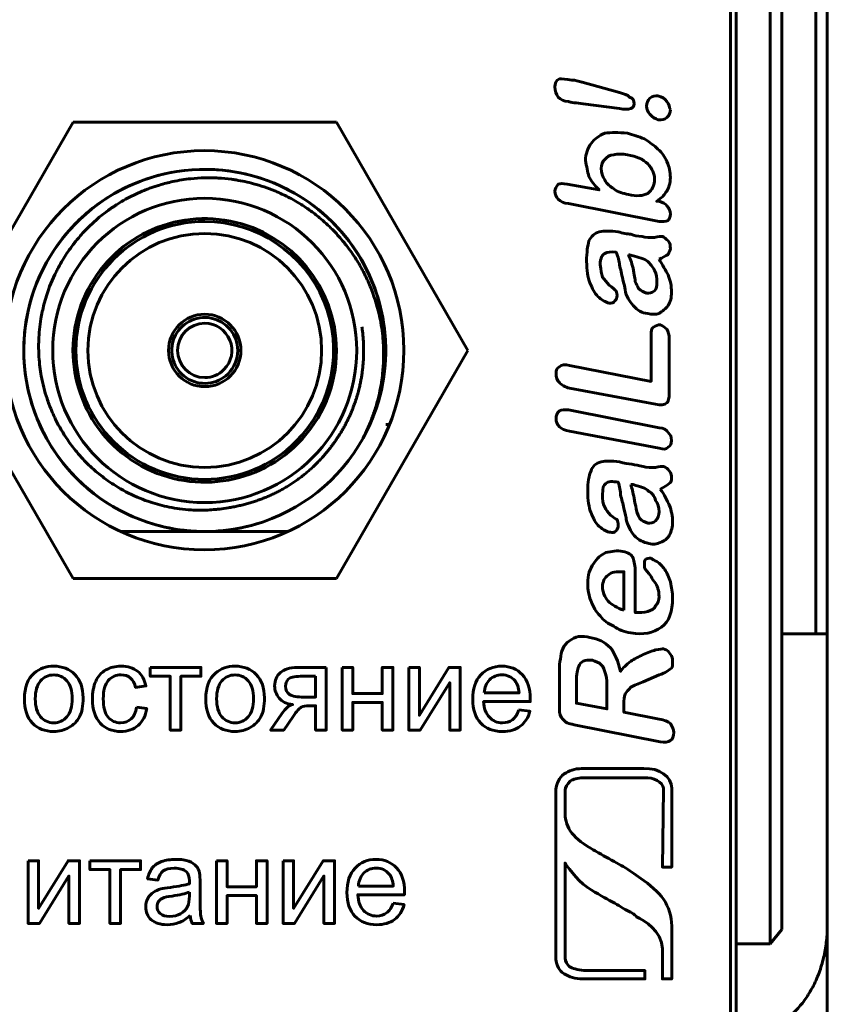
# Model space of a CAD drawing. Header units: millimetres. Extents: x -14 to 16, y -52 to 56.
# Tile 3 of 8: x 1 to 16, y -31 to -13. Entities that reach past the tile are written whole.
import ezdxf

# ---------------------------------------------------------------- set-up
doc = ezdxf.new("R2010")
doc.units = ezdxf.units.MM
doc.linetypes.add('K5LT32780', pattern=[0])

# ---------------------------------------------------------------- blocks, each defined once
blk = doc.blocks.new('U1')
at = {"color": 150, "linetype": 'K5LT32780', "lineweight": 60, "true_color": 0x0080ff}
for p, q in [((2.277, -15.26), (-0.032, -19.26)), ((6.896, -15.26), (2.277, -15.26)), ((9.205, -19.26), (6.896, -15.26)), ((-0.032, -19.26), (2.277, -23.26)), ((6.896, -23.26), (9.205, -19.26)), ((2.277, -23.26), (6.896, -23.26))]:
    blk.add_line(p, q, dxfattribs=at)

msp = doc.modelspace()

# ---------------------------------------------------------------- linework, layer by layer
at = {"color": 150, "linetype": 'K5LT32780', "lineweight": 60, "true_color": 0x0080ff}
for p, q in [((15.31, 28.334), (15.31, -24.227)), ((15.51, 28.334), (15.51, -24.227)), ((14.71, -29.411), (14.71, -9.139)), ((14.51, -29.667), (14.51, -9.447)), ((13.81, -34.747), (13.81, -12.347)), ((13.91, -12.347), (13.91, -29.667)), ((7.762, -20.56), (7.829, -20.56)), ((3.113, -22.435), (4.579, -22.435)), ((4.593, -22.435), (6.047, -22.435)), ((14.71, -24.227), (15.31, -24.227)), ((15.51, -24.227), (15.31, -24.227)), ((15.51, -29.347), (15.51, -24.227)), ((15.51, -35.702), (15.51, -29.347)), ((14.51, -29.667), (14.71, -29.411)), ((13.91, -29.667), (13.91, -31.267)), ((13.91, -29.667), (14.51, -29.667))]:
    msp.add_line(p, q, dxfattribs=at)
for centre, radius in [((4.58, -19.257), 3.5), ((4.58, -19.257), 3.5), ((4.587, -19.26), 2.667), ((4.587, -19.26), 0.635)]:
    msp.add_circle(centre, radius, dxfattribs=at)
for radius, start, end in [(3.175, 331.0539, 286.0891), (3.175, 100.364, 248.5714), (3.175, 331.0537, 90.0393), (3.175, 114.2734, 137.1429), (3.175, 123.7588, 142.0356), (3.175, 359.8705, 54.6605), (2.311, 0, 315), (2.261, 90, 270), (2.261, 315, 90), (2.051, 90, 270), (2.051, 270, 90), (0.578, 0, 315), (0.476, 90, 270), (0.476, 315, 90), (0.578, 315, 0), (2.311, 315, 0), (0.476, 270, 315), (2.261, 270, 315), (3.175, 286.0891, 331.0538), (3.175, 248.5714, 260.1086), (3.175, 261.9554, 288.2833), (3.175, 261.9553, 268.0639), (3.175, 261.9555, 267.639), (3.175, 273.8759, 275.9823)]:
    msp.add_arc((4.587, -19.26), radius, start, end, dxfattribs=at)
for points, knots in [([(11.862, -15.016), (11.862, -15.016), (11.227, -14.937), (11.227, -14.937), (11.108, -14.917), (11.008, -14.917), (10.969, -14.897), (10.889, -14.897), (10.829, -14.857), (10.79, -14.818), (10.751, -14.758), (10.73, -14.718), (10.73, -14.639), (10.73, -14.58), (10.751, -14.52), (10.81, -14.5), (10.849, -14.5), (10.929, -14.5), (11.028, -14.52), (11.088, -14.52), (11.147, -14.539), (11.207, -14.559), (11.207, -14.559), (11.862, -14.738), (11.862, -14.738), (11.942, -14.758), (12.002, -14.777), (12.041, -14.818), (12.101, -14.837), (12.121, -14.878), (12.121, -14.937), (12.121, -14.976), (12.101, -15.016), (12.062, -15.016), (12.021, -15.036), (11.942, -15.036), (11.862, -15.016)], [0, 0, 0, 0, 0.083333, 0.083333, 0.083333, 0.166667, 0.166667, 0.166667, 0.25, 0.25, 0.25, 0.333333, 0.333333, 0.333333, 0.416667, 0.416667, 0.416667, 0.5, 0.5, 0.5, 0.583333, 0.583333, 0.583333, 0.666667, 0.666667, 0.666667, 0.75, 0.75, 0.75, 0.833333, 0.833333, 0.833333, 0.916667, 0.916667, 0.916667, 1, 1, 1, 1]), ([(12.756, -15.036), (12.756, -15.096), (12.736, -15.135), (12.697, -15.175), (12.657, -15.215), (12.617, -15.215), (12.538, -15.215), (12.498, -15.195), (12.438, -15.175), (12.399, -15.116), (12.359, -15.075), (12.339, -15.036), (12.339, -14.917), (12.359, -14.878), (12.399, -14.837), (12.438, -14.798), (12.498, -14.798), (12.538, -14.798), (12.617, -14.818), (12.657, -14.837), (12.697, -14.897), (12.736, -14.937), (12.736, -14.997), (12.756, -15.036)], [0, 0, 0, 0, 0.125, 0.125, 0.125, 0.25, 0.25, 0.25, 0.375, 0.375, 0.375, 0.5, 0.5, 0.625, 0.625, 0.625, 0.75, 0.75, 0.75, 0.875, 0.875, 0.875, 1, 1, 1, 1]), ([(10.948, -16.347), (10.948, -16.347), (11.505, -16.447), (11.505, -16.447), (11.425, -16.367), (11.366, -16.287), (11.326, -16.209), (11.306, -16.129), (11.287, -16.029), (11.267, -15.93), (11.267, -15.811), (11.306, -15.712), (11.366, -15.632), (11.425, -15.552), (11.505, -15.493), (11.604, -15.453), (11.723, -15.433), (11.842, -15.433), (12.002, -15.453), (12.101, -15.473), (12.2, -15.513), (12.3, -15.552), (12.399, -15.612), (12.479, -15.671), (12.538, -15.731), (12.617, -15.79), (12.657, -15.87), (12.697, -15.95), (12.736, -16.049), (12.756, -16.129), (12.756, -16.228), (12.756, -16.268), (12.756, -16.328), (12.736, -16.367), (12.717, -16.427), (12.697, -16.466), (12.676, -16.486), (12.657, -16.526), (12.637, -16.546), (12.617, -16.566), (12.598, -16.585), (12.557, -16.606), (12.518, -16.645), (12.518, -16.645), (12.557, -16.645), (12.557, -16.645), (12.617, -16.665), (12.676, -16.685), (12.697, -16.725), (12.736, -16.764), (12.756, -16.824), (12.756, -16.864), (12.756, -16.924), (12.736, -16.963), (12.717, -16.983), (12.676, -17.002), (12.617, -17.002), (12.557, -17.002), (12.557, -17.002), (10.969, -16.685), (10.969, -16.685), (10.889, -16.685), (10.829, -16.645), (10.79, -16.606), (10.751, -16.566), (10.73, -16.526), (10.73, -16.466), (10.73, -16.427), (10.751, -16.387), (10.79, -16.347), (10.829, -16.328), (10.87, -16.328), (10.948, -16.347)], [0, 0, 0, 0, 0.041667, 0.041667, 0.041667, 0.083333, 0.083333, 0.083333, 0.125, 0.125, 0.125, 0.166667, 0.166667, 0.166667, 0.208333, 0.208333, 0.208333, 0.25, 0.25, 0.25, 0.291667, 0.291667, 0.291667, 0.333333, 0.333333, 0.333333, 0.375, 0.375, 0.375, 0.416667, 0.416667, 0.416667, 0.458333, 0.458333, 0.458333, 0.5, 0.5, 0.5, 0.541667, 0.541667, 0.541667, 0.583333, 0.583333, 0.583333, 0.625, 0.625, 0.625, 0.666667, 0.666667, 0.666667, 0.708333, 0.708333, 0.708333, 0.75, 0.75, 0.75, 0.791667, 0.791667, 0.791667, 0.833333, 0.833333, 0.833333, 0.875, 0.875, 0.875, 0.916667, 0.916667, 0.916667, 0.958333, 0.958333, 0.958333, 1, 1, 1, 1]), ([(12.021, -16.526), (12.16, -16.566), (12.28, -16.546), (12.359, -16.507), (12.438, -16.447), (12.479, -16.367), (12.479, -16.248), (12.479, -16.168), (12.438, -16.069), (12.359, -15.989), (12.28, -15.91), (12.16, -15.85), (12.002, -15.831), (11.922, -15.811), (11.823, -15.811), (11.764, -15.831), (11.684, -15.831), (11.644, -15.87), (11.604, -15.91), (11.565, -15.95), (11.544, -16.01), (11.544, -16.069), (11.544, -16.149), (11.565, -16.209), (11.604, -16.268), (11.644, -16.347), (11.704, -16.387), (11.764, -16.427), (11.842, -16.486), (11.922, -16.507), (12.021, -16.526)], [0, 0, 0, 0, 0.1, 0.1, 0.1, 0.2, 0.2, 0.2, 0.3, 0.3, 0.3, 0.4, 0.4, 0.4, 0.5, 0.5, 0.5, 0.6, 0.6, 0.6, 0.7, 0.7, 0.7, 0.8, 0.8, 0.8, 0.9, 0.9, 0.9, 1, 1, 1, 1]), ([(3.059, -16.693), (3.15, -16.635), (3.292, -16.557), (3.464, -16.479), (3.564, -16.438), (3.639, -16.41), (3.716, -16.384), (3.844, -16.344), (4.051, -16.29), (4.315, -16.248), (4.555, -16.233), (4.715, -16.233), (4.874, -16.239), (5.006, -16.252), (5.163, -16.275), (5.292, -16.299), (5.521, -16.354), (5.72, -16.421), (5.937, -16.514), (6.087, -16.587), (6.266, -16.691), (6.434, -16.802), (6.627, -16.95), (6.821, -17.128), (6.972, -17.294), (7.08, -17.428), (7.161, -17.537), (7.264, -17.691), (7.347, -17.835), (7.436, -18.013), (7.551, -18.274), (7.659, -18.638), (7.708, -18.965), (7.732, -19.294), (7.725, -19.55), (7.678, -19.902), (7.622, -20.153), (7.533, -20.424), (7.453, -20.619), (7.393, -20.743), (7.365, -20.797)], [0, 0, 0, 0, 0.040132, 0.060379, 0.070345, 0.080268, 0.090309, 0.100424, 0.130253, 0.170107, 0.199928, 0.219735, 0.229609, 0.25918, 0.269072, 0.288852, 0.308175, 0.356771, 0.366578, 0.396365, 0.418795, 0.443754, 0.471255, 0.509323, 0.541894, 0.55475, 0.573487, 0.592265, 0.6239, 0.635373, 0.666208, 0.730041, 0.776289, 0.789331, 0.852988, 0.871042, 0.921566, 0.948895, 0.977375, 1, 1, 1, 1]), ([(4.999, -22.019), (4.95, -22.028), (4.875, -22.039), (4.711, -22.056), (4.543, -22.064), (4.333, -22.057), (4.152, -22.04), (3.969, -22.01), (3.8, -21.971), (3.628, -21.92), (3.376, -21.827), (3.088, -21.682), (2.813, -21.495), (2.646, -21.355), (2.534, -21.25), (2.443, -21.158), (2.317, -21.015), (2.147, -20.79), (1.984, -20.511), (1.877, -20.264), (1.787, -20.011), (1.73, -19.79), (1.693, -19.544), (1.673, -19.334), (1.67, -19.051), (1.701, -18.743), (1.756, -18.486), (1.836, -18.206), (1.924, -17.99), (2.031, -17.784), (2.115, -17.636), (2.213, -17.489), (2.332, -17.334), (2.48, -17.16), (2.674, -16.974), (2.884, -16.808), (3.002, -16.729), (3.059, -16.693)], [0, 0, 0, 0, 0.018982, 0.028473, 0.062232, 0.082284, 0.107615, 0.13084, 0.151962, 0.173087, 0.198432, 0.253312, 0.294393, 0.323796, 0.335305, 0.351987, 0.372786, 0.406942, 0.458535, 0.494396, 0.508246, 0.559848, 0.579954, 0.602271, 0.639175, 0.686517, 0.718675, 0.738131, 0.796551, 0.806254, 0.825617, 0.860633, 0.873109, 0.899078, 0.946572, 0.974494, 1, 1, 1, 1]), ([(12.557, -17.658), (12.617, -17.758), (12.676, -17.857), (12.717, -17.937), (12.756, -18.036), (12.777, -18.135), (12.777, -18.235), (12.777, -18.334), (12.756, -18.414), (12.717, -18.473), (12.676, -18.533), (12.617, -18.572), (12.557, -18.611), (12.498, -18.632), (12.438, -18.632), (12.359, -18.611), (12.259, -18.611), (12.181, -18.552), (12.101, -18.473), (12.041, -18.393), (11.982, -18.313), (11.961, -18.194), (11.961, -18.155), (11.942, -18.095), (11.922, -18.015), (11.902, -17.917), (11.883, -17.837), (11.862, -17.758), (11.862, -17.698), (11.842, -17.619), (11.803, -17.539), (11.723, -17.52), (11.644, -17.539), (11.604, -17.559), (11.565, -17.579), (11.525, -17.639), (11.525, -17.758), (11.544, -17.857), (11.544, -17.917), (11.565, -17.976), (11.604, -18.015), (11.644, -18.075), (11.684, -18.116), (11.743, -18.155), (11.783, -18.194), (11.803, -18.214), (11.803, -18.214), (11.823, -18.254), (11.823, -18.294), (11.823, -18.334), (11.803, -18.373), (11.783, -18.393), (11.764, -18.433), (11.723, -18.433), (11.684, -18.433), (11.624, -18.414), (11.544, -18.373), (11.485, -18.313), (11.425, -18.254), (11.386, -18.175), (11.346, -18.075), (11.306, -17.976), (11.287, -17.857), (11.287, -17.698), (11.287, -17.539), (11.306, -17.42), (11.326, -17.341), (11.366, -17.261), (11.425, -17.201), (11.505, -17.181), (11.604, -17.162), (11.704, -17.162), (11.842, -17.181), (11.922, -17.201), (12.002, -17.222), (12.062, -17.222), (12.121, -17.241), (12.181, -17.261), (12.259, -17.261), (12.319, -17.281), (12.399, -17.281), (12.479, -17.281), (12.538, -17.261), (12.598, -17.261), (12.617, -17.261), (12.657, -17.281), (12.676, -17.3), (12.717, -17.341), (12.756, -17.38), (12.756, -17.42), (12.756, -17.479), (12.756, -17.499), (12.736, -17.539), (12.717, -17.579), (12.676, -17.598), (12.617, -17.639), (12.557, -17.658)], [0, 0, 0, 0, 0.03125, 0.03125, 0.03125, 0.0625, 0.0625, 0.0625, 0.09375, 0.09375, 0.09375, 0.125, 0.125, 0.125, 0.15625, 0.15625, 0.15625, 0.1875, 0.1875, 0.1875, 0.21875, 0.21875, 0.21875, 0.25, 0.25, 0.25, 0.28125, 0.28125, 0.28125, 0.3125, 0.3125, 0.3125, 0.34375, 0.34375, 0.34375, 0.375, 0.375, 0.375, 0.40625, 0.40625, 0.40625, 0.4375, 0.4375, 0.4375, 0.46875, 0.46875, 0.46875, 0.5, 0.5, 0.5, 0.53125, 0.53125, 0.53125, 0.5625, 0.5625, 0.5625, 0.59375, 0.59375, 0.59375, 0.625, 0.625, 0.625, 0.65625, 0.65625, 0.65625, 0.6875, 0.6875, 0.6875, 0.71875, 0.71875, 0.71875, 0.75, 0.75, 0.75, 0.78125, 0.78125, 0.78125, 0.8125, 0.8125, 0.8125, 0.84375, 0.84375, 0.84375, 0.875, 0.875, 0.875, 0.90625, 0.90625, 0.90625, 0.9375, 0.9375, 0.9375, 0.96875, 0.96875, 0.96875, 1, 1, 1, 1]), ([(12.021, -17.579), (12.041, -17.639), (12.081, -17.717), (12.101, -17.818), (12.121, -17.937), (12.14, -18.015), (12.14, -18.056), (12.16, -18.095), (12.181, -18.135), (12.2, -18.175), (12.24, -18.214), (12.28, -18.235), (12.339, -18.254), (12.379, -18.254), (12.438, -18.254), (12.479, -18.214), (12.518, -18.175), (12.518, -18.135), (12.518, -18.056), (12.518, -17.996), (12.518, -17.917), (12.479, -17.857), (12.438, -17.777), (12.399, -17.738), (12.359, -17.698), (12.3, -17.658), (12.2, -17.619), (12.081, -17.598), (12.081, -17.598), (12.021, -17.579), (12.021, -17.579)], [0, 0, 0, 0, 0.1, 0.1, 0.1, 0.2, 0.2, 0.2, 0.3, 0.3, 0.3, 0.4, 0.4, 0.4, 0.5, 0.5, 0.5, 0.6, 0.6, 0.6, 0.7, 0.7, 0.7, 0.8, 0.8, 0.8, 0.9, 0.9, 0.9, 1, 1, 1, 1]), ([(10.989, -19.525), (10.989, -19.525), (12.419, -19.804), (12.419, -19.804), (12.419, -18.989), (12.419, -18.989), (12.419, -18.93), (12.419, -18.87), (12.458, -18.85), (12.498, -18.831), (12.538, -18.81), (12.578, -18.81), (12.617, -18.831), (12.657, -18.85), (12.697, -18.89), (12.717, -18.93), (12.736, -18.989), (12.736, -19.049), (12.736, -19.049), (12.736, -20.002), (12.736, -20.002), (12.736, -20.102), (12.717, -20.162), (12.697, -20.181), (12.657, -20.221), (12.578, -20.221), (12.498, -20.201), (12.498, -20.201), (10.989, -19.923), (10.989, -19.923), (10.909, -19.903), (10.849, -19.864), (10.81, -19.823), (10.77, -19.784), (10.751, -19.724), (10.751, -19.605), (10.77, -19.566), (10.81, -19.546), (10.849, -19.506), (10.909, -19.506), (10.989, -19.525)], [0, 0, 0, 0, 0.071429, 0.071429, 0.142857, 0.142857, 0.142857, 0.214286, 0.214286, 0.214286, 0.285714, 0.285714, 0.285714, 0.357143, 0.357143, 0.357143, 0.428571, 0.428571, 0.428571, 0.5, 0.5, 0.5, 0.571429, 0.571429, 0.571429, 0.642857, 0.642857, 0.642857, 0.714286, 0.714286, 0.714286, 0.785714, 0.785714, 0.785714, 0.857143, 0.857143, 0.928571, 0.928571, 0.928571, 1, 1, 1, 1]), ([(4.999, -22.019), (5.028, -22.014), (5.087, -22.004), (5.174, -21.987), (5.259, -21.967), (5.341, -21.945), (5.421, -21.921), (5.499, -21.895), (5.575, -21.868), (5.65, -21.838), (5.724, -21.807), (5.797, -21.774), (5.868, -21.738), (5.939, -21.7), (6.01, -21.66), (6.081, -21.617), (6.15, -21.571), (6.218, -21.524), (6.285, -21.474), (6.35, -21.423), (6.412, -21.37), (6.473, -21.315), (6.531, -21.26), (6.586, -21.204), (6.639, -21.148), (6.689, -21.092), (6.736, -21.036), (6.781, -20.98), (6.823, -20.925), (6.863, -20.87), (6.901, -20.815), (6.937, -20.761), (6.971, -20.707), (7.003, -20.653), (7.034, -20.599), (7.063, -20.544), (7.091, -20.489), (7.118, -20.433), (7.143, -20.377), (7.167, -20.321), (7.189, -20.265), (7.21, -20.209), (7.23, -20.154), (7.247, -20.1), (7.263, -20.048), (7.278, -19.997), (7.29, -19.95), (7.301, -19.906), (7.31, -19.867), (7.318, -19.829), (7.325, -19.793), (7.332, -19.758), (7.338, -19.721), (7.344, -19.684), (7.349, -19.646), (7.354, -19.606), (7.359, -19.564), (7.363, -19.519), (7.367, -19.475), (7.37, -19.433), (7.372, -19.399), (7.373, -19.374), (7.374, -19.357), (7.374, -19.345), (7.374, -19.337), (7.374, -19.328), (7.374, -19.315), (7.375, -19.294), (7.375, -19.259), (7.375, -19.215), (7.374, -19.177), (7.373, -19.151), (7.372, -19.133), (7.371, -19.113), (7.37, -19.088), (7.368, -19.058), (7.365, -19.023), (7.362, -18.988), (7.358, -18.952), (7.354, -18.917), (7.35, -18.883), (7.347, -18.86), (7.346, -18.849)], [0, 0, 0, 0, 0.019814, 0.03963, 0.05936, 0.078756, 0.097811, 0.116488, 0.135046, 0.153585, 0.172164, 0.190663, 0.209164, 0.227813, 0.246686, 0.265609, 0.284446, 0.303065, 0.321525, 0.339768, 0.35783, 0.375521, 0.393013, 0.410298, 0.427481, 0.444415, 0.461225, 0.477686, 0.493929, 0.509855, 0.525701, 0.541068, 0.556059, 0.570604, 0.584984, 0.599176, 0.613331, 0.627411, 0.64153, 0.655594, 0.669671, 0.683797, 0.698114, 0.712066, 0.725519, 0.737888, 0.749573, 0.759713, 0.768752, 0.776659, 0.784227, 0.791472, 0.798724, 0.806099, 0.813708, 0.821698, 0.830101, 0.839734, 0.850661, 0.861248, 0.870565, 0.876791, 0.88091, 0.883595, 0.885649, 0.887707, 0.890327, 0.894617, 0.903127, 0.914729, 0.924741, 0.928952, 0.932534, 0.936719, 0.942215, 0.949532, 0.957493, 0.96593, 0.974394, 0.982886, 0.991363, 1, 1, 1, 1]), ([(12.557, -20.976), (12.557, -20.976), (10.989, -20.678), (10.989, -20.678), (10.909, -20.658), (10.849, -20.638), (10.81, -20.598), (10.77, -20.559), (10.751, -20.499), (10.751, -20.46), (10.751, -20.4), (10.77, -20.36), (10.81, -20.32), (10.849, -20.3), (10.909, -20.3), (10.969, -20.3), (10.969, -20.3), (12.557, -20.618), (12.557, -20.618), (12.637, -20.618), (12.697, -20.658), (12.717, -20.698), (12.756, -20.737), (12.777, -20.777), (12.777, -20.896), (12.756, -20.936), (12.717, -20.956), (12.676, -20.996), (12.637, -20.996), (12.557, -20.976)], [0, 0, 0, 0, 0.1, 0.1, 0.1, 0.2, 0.2, 0.2, 0.3, 0.3, 0.3, 0.4, 0.4, 0.4, 0.5, 0.5, 0.5, 0.6, 0.6, 0.6, 0.7, 0.7, 0.7, 0.8, 0.8, 0.9, 0.9, 0.9, 1, 1, 1, 1]), ([(12.578, -21.691), (12.657, -21.791), (12.697, -21.89), (12.736, -21.97), (12.777, -22.069), (12.796, -22.168), (12.796, -22.268), (12.796, -22.346), (12.777, -22.426), (12.736, -22.506), (12.697, -22.566), (12.657, -22.605), (12.578, -22.625), (12.518, -22.664), (12.458, -22.664), (12.379, -22.644), (12.28, -22.625), (12.2, -22.585), (12.121, -22.506), (12.062, -22.426), (12.002, -22.327), (11.982, -22.227), (11.982, -22.188), (11.961, -22.128), (11.942, -22.029), (11.922, -21.949), (11.902, -21.87), (11.883, -21.791), (11.883, -21.731), (11.862, -21.651), (11.842, -21.572), (11.743, -21.553), (11.663, -21.553), (11.624, -21.592), (11.585, -21.612), (11.565, -21.672), (11.565, -21.791), (11.565, -21.87), (11.565, -21.949), (11.604, -22.009), (11.624, -22.048), (11.663, -22.108), (11.704, -22.148), (11.764, -22.188), (11.803, -22.227), (11.823, -22.227), (11.823, -22.247), (11.842, -22.287), (11.842, -22.327), (11.842, -22.367), (11.823, -22.406), (11.803, -22.426), (11.783, -22.446), (11.743, -22.465), (11.704, -22.446), (11.644, -22.446), (11.585, -22.406), (11.505, -22.346), (11.445, -22.287), (11.406, -22.208), (11.366, -22.108), (11.326, -22.009), (11.306, -21.89), (11.306, -21.731), (11.306, -21.572), (11.326, -21.452), (11.366, -21.373), (11.386, -21.294), (11.445, -21.234), (11.544, -21.214), (11.624, -21.194), (11.723, -21.194), (11.862, -21.214), (11.942, -21.234), (12.021, -21.253), (12.081, -21.253), (12.14, -21.274), (12.2, -21.274), (12.28, -21.294), (12.339, -21.313), (12.419, -21.313), (12.498, -21.313), (12.557, -21.294), (12.617, -21.294), (12.637, -21.294), (12.676, -21.313), (12.717, -21.333), (12.736, -21.373), (12.777, -21.413), (12.777, -21.452), (12.777, -21.493), (12.777, -21.532), (12.777, -21.572), (12.736, -21.592), (12.697, -21.631), (12.657, -21.651), (12.578, -21.691)], [0, 0, 0, 0, 0.03125, 0.03125, 0.03125, 0.0625, 0.0625, 0.0625, 0.09375, 0.09375, 0.09375, 0.125, 0.125, 0.125, 0.15625, 0.15625, 0.15625, 0.1875, 0.1875, 0.1875, 0.21875, 0.21875, 0.21875, 0.25, 0.25, 0.25, 0.28125, 0.28125, 0.28125, 0.3125, 0.3125, 0.3125, 0.34375, 0.34375, 0.34375, 0.375, 0.375, 0.375, 0.40625, 0.40625, 0.40625, 0.4375, 0.4375, 0.4375, 0.46875, 0.46875, 0.46875, 0.5, 0.5, 0.5, 0.53125, 0.53125, 0.53125, 0.5625, 0.5625, 0.5625, 0.59375, 0.59375, 0.59375, 0.625, 0.625, 0.625, 0.65625, 0.65625, 0.65625, 0.6875, 0.6875, 0.6875, 0.71875, 0.71875, 0.71875, 0.75, 0.75, 0.75, 0.78125, 0.78125, 0.78125, 0.8125, 0.8125, 0.8125, 0.84375, 0.84375, 0.84375, 0.875, 0.875, 0.875, 0.90625, 0.90625, 0.90625, 0.9375, 0.9375, 0.9375, 0.96875, 0.96875, 0.96875, 1, 1, 1, 1]), ([(12.062, -21.612), (12.081, -21.672), (12.101, -21.75), (12.121, -21.851), (12.14, -21.97), (12.16, -22.029), (12.16, -22.069), (12.181, -22.128), (12.2, -22.168), (12.22, -22.208), (12.259, -22.247), (12.3, -22.268), (12.359, -22.287), (12.399, -22.287), (12.458, -22.287), (12.498, -22.247), (12.538, -22.208), (12.557, -22.148), (12.557, -22.089), (12.557, -22.009), (12.538, -21.949), (12.498, -21.89), (12.479, -21.81), (12.419, -21.75), (12.379, -21.731), (12.319, -21.672), (12.24, -21.651), (12.101, -21.612), (12.101, -21.612), (12.062, -21.612), (12.062, -21.612)], [0, 0, 0, 0, 0.1, 0.1, 0.1, 0.2, 0.2, 0.2, 0.3, 0.3, 0.3, 0.4, 0.4, 0.4, 0.5, 0.5, 0.5, 0.6, 0.6, 0.6, 0.7, 0.7, 0.7, 0.8, 0.8, 0.8, 0.9, 0.9, 0.9, 1, 1, 1, 1]), ([(12.14, -23.141), (12.14, -23.141), (12.14, -23.856), (12.14, -23.856), (12.22, -23.856), (12.3, -23.856), (12.359, -23.836), (12.419, -23.817), (12.479, -23.797), (12.498, -23.737), (12.538, -23.698), (12.557, -23.638), (12.557, -23.519), (12.557, -23.478), (12.538, -23.439), (12.538, -23.419), (12.518, -23.38), (12.498, -23.34), (12.458, -23.3), (12.438, -23.26), (12.419, -23.221), (12.399, -23.201), (12.359, -23.141), (12.319, -23.102), (12.3, -23.082), (12.3, -23.042), (12.3, -23.002), (12.3, -22.983), (12.3, -22.942), (12.319, -22.923), (12.339, -22.903), (12.379, -22.903), (12.419, -22.903), (12.438, -22.923), (12.479, -22.942), (12.518, -22.962), (12.578, -23.002), (12.617, -23.042), (12.657, -23.102), (12.697, -23.161), (12.736, -23.24), (12.756, -23.32), (12.777, -23.419), (12.796, -23.499), (12.796, -23.598), (12.796, -23.836), (12.736, -24.015), (12.598, -24.115), (12.458, -24.214), (12.28, -24.253), (12.062, -24.214), (11.942, -24.194), (11.842, -24.154), (11.764, -24.095), (11.663, -24.055), (11.585, -23.996), (11.525, -23.916), (11.445, -23.836), (11.406, -23.757), (11.366, -23.657), (11.326, -23.558), (11.306, -23.459), (11.306, -23.34), (11.306, -23.201), (11.346, -23.082), (11.406, -23.002), (11.466, -22.903), (11.544, -22.843), (11.624, -22.804), (11.723, -22.784), (11.823, -22.763), (12.021, -22.804), (12.081, -22.843), (12.121, -22.962), (12.14, -23.042), (12.14, -23.141)], [0, 0, 0, 0, 0.038462, 0.038462, 0.038462, 0.076923, 0.076923, 0.076923, 0.115385, 0.115385, 0.115385, 0.153846, 0.153846, 0.192308, 0.192308, 0.192308, 0.230769, 0.230769, 0.230769, 0.269231, 0.269231, 0.269231, 0.307692, 0.307692, 0.307692, 0.346154, 0.346154, 0.346154, 0.384615, 0.384615, 0.384615, 0.423077, 0.423077, 0.423077, 0.461538, 0.461538, 0.461538, 0.5, 0.5, 0.5, 0.538462, 0.538462, 0.538462, 0.576923, 0.576923, 0.576923, 0.615385, 0.615385, 0.615385, 0.653846, 0.653846, 0.653846, 0.692308, 0.692308, 0.692308, 0.730769, 0.730769, 0.730769, 0.769231, 0.769231, 0.769231, 0.807692, 0.807692, 0.807692, 0.846154, 0.846154, 0.846154, 0.884615, 0.884615, 0.884615, 0.923077, 0.923077, 0.961538, 0.961538, 1, 1, 1, 1]), ([(11.942, -23.817), (11.942, -23.817), (11.942, -23.141), (11.942, -23.141), (11.803, -23.141), (11.723, -23.141), (11.663, -23.201), (11.604, -23.24), (11.565, -23.32), (11.565, -23.4), (11.565, -23.499), (11.604, -23.579), (11.663, -23.657), (11.723, -23.717), (11.823, -23.776), (11.942, -23.817)], [0, 0, 0, 0, 0.2, 0.2, 0.2, 0.4, 0.4, 0.4, 0.6, 0.6, 0.6, 0.8, 0.8, 0.8, 1, 1, 1, 1]), ([(11.942, -25.465), (11.942, -25.465), (11.942, -25.605), (11.942, -25.605), (12.557, -25.724), (12.557, -25.724), (12.657, -25.744), (12.717, -25.763), (12.756, -25.804), (12.796, -25.863), (12.816, -25.902), (12.816, -26.022), (12.796, -26.081), (12.756, -26.101), (12.717, -26.121), (12.657, -26.141), (12.578, -26.121), (12.578, -26.121), (11.068, -25.823), (11.068, -25.823), (10.969, -25.804), (10.909, -25.783), (10.87, -25.724), (10.829, -25.684), (10.81, -25.625), (10.81, -25.545), (10.81, -25.545), (10.81, -24.889), (10.81, -24.889), (10.81, -24.791), (10.81, -24.731), (10.829, -24.671), (10.829, -24.592), (10.849, -24.552), (10.87, -24.493), (10.889, -24.433), (10.929, -24.393), (10.989, -24.353), (11.028, -24.313), (11.088, -24.294), (11.147, -24.273), (11.207, -24.273), (11.287, -24.273), (11.346, -24.294), (11.485, -24.313), (11.604, -24.373), (11.704, -24.472), (11.783, -24.571), (11.842, -24.711), (11.883, -24.889), (11.922, -24.83), (11.982, -24.77), (12.062, -24.711), (12.121, -24.671), (12.2, -24.631), (12.28, -24.592), (12.359, -24.552), (12.438, -24.532), (12.498, -24.512), (12.578, -24.493), (12.617, -24.493), (12.637, -24.493), (12.676, -24.512), (12.697, -24.512), (12.717, -24.532), (12.736, -24.552), (12.756, -24.592), (12.777, -24.612), (12.796, -24.651), (12.796, -24.69), (12.796, -24.731), (12.796, -24.77), (12.796, -24.81), (12.777, -24.83), (12.756, -24.85), (12.717, -24.869), (12.697, -24.889), (12.657, -24.91), (12.617, -24.929), (12.557, -24.949), (12.557, -24.949), (12.28, -25.068), (12.28, -25.068), (12.2, -25.108), (12.121, -25.128), (12.062, -25.167), (12.021, -25.208), (11.982, -25.247), (11.961, -25.286), (11.942, -25.327), (11.942, -25.386), (11.942, -25.465)], [0, 0, 0, 0, 0.032258, 0.032258, 0.064516, 0.064516, 0.064516, 0.096774, 0.096774, 0.096774, 0.129032, 0.129032, 0.16129, 0.16129, 0.16129, 0.193548, 0.193548, 0.193548, 0.225806, 0.225806, 0.225806, 0.258065, 0.258065, 0.258065, 0.290323, 0.290323, 0.290323, 0.322581, 0.322581, 0.322581, 0.354839, 0.354839, 0.354839, 0.387097, 0.387097, 0.387097, 0.419355, 0.419355, 0.419355, 0.451613, 0.451613, 0.451613, 0.483871, 0.483871, 0.483871, 0.516129, 0.516129, 0.516129, 0.548387, 0.548387, 0.548387, 0.580645, 0.580645, 0.580645, 0.612903, 0.612903, 0.612903, 0.645161, 0.645161, 0.645161, 0.677419, 0.677419, 0.677419, 0.709677, 0.709677, 0.709677, 0.741935, 0.741935, 0.741935, 0.774194, 0.774194, 0.774194, 0.806452, 0.806452, 0.806452, 0.83871, 0.83871, 0.83871, 0.870968, 0.870968, 0.870968, 0.903226, 0.903226, 0.903226, 0.935484, 0.935484, 0.935484, 0.967742, 0.967742, 0.967742, 1, 1, 1, 1]), ([(1.424, -25.368), (1.424, -25.166), (1.48, -25.015), (1.594, -24.918), (1.688, -24.836), (1.803, -24.796), (1.939, -24.796), (2.09, -24.796), (2.213, -24.845), (2.309, -24.944), (2.405, -25.042), (2.453, -25.179), (2.453, -25.353), (2.453, -25.494), (2.432, -25.605), (2.389, -25.686), (2.347, -25.766), (2.285, -25.829), (2.204, -25.874), (2.123, -25.919), (2.035, -25.941), (1.939, -25.941), (1.785, -25.941), (1.661, -25.892), (1.566, -25.794), (1.471, -25.695), (1.424, -25.553), (1.424, -25.368)], [0, 0, 0, 0, 0.111111, 0.111111, 0.111111, 0.222222, 0.222222, 0.222222, 0.333333, 0.333333, 0.333333, 0.444444, 0.444444, 0.444444, 0.555556, 0.555556, 0.555556, 0.666667, 0.666667, 0.666667, 0.777778, 0.777778, 0.777778, 0.888889, 0.888889, 0.888889, 1, 1, 1, 1]), ([(3.389, -25.515), (3.389, -25.515), (3.571, -25.541), (3.571, -25.541), (3.551, -25.666), (3.5, -25.764), (3.335, -25.906), (3.234, -25.941), (3.115, -25.941), (2.965, -25.941), (2.844, -25.892), (2.753, -25.794), (2.662, -25.696), (2.616, -25.555), (2.616, -25.373), (2.616, -25.254), (2.636, -25.151), (2.675, -25.062), (2.714, -24.973), (2.774, -24.907), (2.854, -24.862), (2.934, -24.818), (3.021, -24.796), (3.116, -24.796), (3.235, -24.796), (3.333, -24.826), (3.408, -24.886), (3.484, -24.946), (3.533, -25.032), (3.554, -25.143), (3.554, -25.143), (3.374, -25.17), (3.374, -25.17), (3.357, -25.097), (3.326, -25.041), (3.282, -25.004), (3.238, -24.967), (3.185, -24.948), (3.123, -24.948), (3.029, -24.948), (2.953, -24.982), (2.894, -25.049), (2.836, -25.116), (2.807, -25.222), (2.807, -25.367), (2.807, -25.515), (2.835, -25.622), (2.891, -25.688), (2.948, -25.755), (3.022, -25.789), (3.112, -25.789), (3.186, -25.789), (3.247, -25.766), (3.295, -25.722), (3.345, -25.677), (3.376, -25.608), (3.389, -25.515)], [0, 0, 0, 0, 0.052632, 0.052632, 0.052632, 0.105263, 0.105263, 0.157895, 0.157895, 0.157895, 0.210526, 0.210526, 0.210526, 0.263158, 0.263158, 0.263158, 0.315789, 0.315789, 0.315789, 0.368421, 0.368421, 0.368421, 0.421053, 0.421053, 0.421053, 0.473684, 0.473684, 0.473684, 0.526316, 0.526316, 0.526316, 0.578947, 0.578947, 0.578947, 0.631579, 0.631579, 0.631579, 0.684211, 0.684211, 0.684211, 0.736842, 0.736842, 0.736842, 0.789474, 0.789474, 0.789474, 0.842105, 0.842105, 0.842105, 0.894737, 0.894737, 0.894737, 0.947368, 0.947368, 0.947368, 1, 1, 1, 1]), ([(3.632, -24.819), (3.632, -24.819), (4.521, -24.819), (4.521, -24.819), (4.521, -24.974), (4.521, -24.974), (4.17, -24.974), (4.17, -24.974), (4.17, -25.918), (4.17, -25.918), (3.983, -25.918), (3.983, -25.918), (3.983, -24.974), (3.983, -24.974), (3.632, -24.974), (3.632, -24.974), (3.632, -24.819), (3.632, -24.819)], [0, 0, 0, 0, 0.125, 0.125, 0.25, 0.25, 0.375, 0.375, 0.5, 0.5, 0.625, 0.625, 0.75, 0.75, 0.875, 0.875, 1, 1, 1, 1]), ([(4.605, -25.368), (4.605, -25.166), (4.662, -25.015), (4.775, -24.918), (4.869, -24.836), (4.985, -24.796), (5.12, -24.796), (5.271, -24.796), (5.394, -24.845), (5.49, -24.944), (5.586, -25.042), (5.634, -25.179), (5.634, -25.353), (5.634, -25.494), (5.613, -25.605), (5.571, -25.686), (5.528, -25.766), (5.466, -25.829), (5.385, -25.874), (5.305, -25.919), (5.216, -25.941), (5.12, -25.941), (4.967, -25.941), (4.842, -25.892), (4.747, -25.794), (4.653, -25.695), (4.605, -25.553), (4.605, -25.368)], [0, 0, 0, 0, 0.111111, 0.111111, 0.111111, 0.222222, 0.222222, 0.222222, 0.333333, 0.333333, 0.333333, 0.444444, 0.444444, 0.444444, 0.555556, 0.555556, 0.555556, 0.666667, 0.666667, 0.666667, 0.777778, 0.777778, 0.777778, 0.888889, 0.888889, 0.888889, 1, 1, 1, 1]), ([(6.718, -24.819), (6.718, -24.819), (6.718, -25.918), (6.718, -25.918), (6.532, -25.918), (6.532, -25.918), (6.532, -25.49), (6.532, -25.49), (6.425, -25.49), (6.425, -25.49), (6.359, -25.49), (6.311, -25.499), (6.246, -25.533), (6.2, -25.587), (6.138, -25.678), (6.138, -25.678), (5.974, -25.918), (5.974, -25.918), (5.743, -25.918), (5.743, -25.918), (5.944, -25.623), (5.944, -25.623), (6.006, -25.532), (6.067, -25.482), (6.128, -25.47), (6.022, -25.456), (5.943, -25.417), (5.84, -25.293), (5.814, -25.221), (5.814, -25.14), (5.814, -25.045), (5.848, -24.968), (5.915, -24.908), (5.983, -24.849), (6.08, -24.819), (6.208, -24.819), (6.208, -24.819), (6.718, -24.819), (6.718, -24.819)], [0, 0, 0, 0, 0.066667, 0.066667, 0.133333, 0.133333, 0.2, 0.2, 0.266667, 0.266667, 0.266667, 0.333333, 0.333333, 0.4, 0.4, 0.4, 0.466667, 0.466667, 0.533333, 0.533333, 0.6, 0.6, 0.6, 0.666667, 0.666667, 0.666667, 0.733333, 0.733333, 0.8, 0.8, 0.8, 0.866667, 0.866667, 0.866667, 0.933333, 0.933333, 0.933333, 1, 1, 1, 1]), ([(6.999, -24.819), (6.999, -24.819), (7.185, -24.819), (7.185, -24.819), (7.185, -25.276), (7.185, -25.276), (7.701, -25.276), (7.701, -25.276), (7.701, -24.819), (7.701, -24.819), (7.888, -24.819), (7.888, -24.819), (7.888, -25.918), (7.888, -25.918), (7.701, -25.918), (7.701, -25.918), (7.701, -25.431), (7.701, -25.431), (7.185, -25.431), (7.185, -25.431), (7.185, -25.918), (7.185, -25.918), (6.999, -25.918), (6.999, -25.918), (6.999, -24.819), (6.999, -24.819)], [0, 0, 0, 0, 0.083333, 0.083333, 0.166667, 0.166667, 0.25, 0.25, 0.333333, 0.333333, 0.416667, 0.416667, 0.5, 0.5, 0.583333, 0.583333, 0.666667, 0.666667, 0.75, 0.75, 0.833333, 0.833333, 0.916667, 0.916667, 1, 1, 1, 1]), ([(8.167, -24.819), (8.167, -24.819), (8.354, -24.819), (8.354, -24.819), (8.354, -25.657), (8.354, -25.657), (8.871, -24.819), (8.871, -24.819), (9.071, -24.819), (9.071, -24.819), (9.071, -25.918), (9.071, -25.918), (8.885, -25.918), (8.885, -25.918), (8.885, -25.085), (8.885, -25.085), (8.368, -25.918), (8.368, -25.918), (8.167, -25.918), (8.167, -25.918), (8.167, -24.819), (8.167, -24.819)], [0, 0, 0, 0, 0.1, 0.1, 0.2, 0.2, 0.3, 0.3, 0.4, 0.4, 0.5, 0.5, 0.6, 0.6, 0.7, 0.7, 0.8, 0.8, 0.9, 0.9, 1, 1, 1, 1]), ([(10.099, -25.562), (10.099, -25.562), (10.292, -25.587), (10.292, -25.587), (10.262, -25.699), (10.206, -25.787), (10.124, -25.848), (10.042, -25.91), (9.938, -25.941), (9.81, -25.941), (9.65, -25.941), (9.523, -25.892), (9.429, -25.793), (9.335, -25.694), (9.288, -25.556), (9.288, -25.378), (9.288, -25.193), (9.336, -25.05), (9.431, -24.949), (9.526, -24.847), (9.649, -24.796), (9.8, -24.796), (9.946, -24.796), (10.066, -24.846), (10.159, -24.945), (10.252, -25.045), (10.298, -25.186), (10.298, -25.367), (10.298, -25.378), (10.298, -25.394), (10.297, -25.416), (10.297, -25.416), (9.479, -25.416), (9.479, -25.416), (9.486, -25.536), (9.52, -25.629), (9.581, -25.693), (9.642, -25.757), (9.719, -25.789), (9.81, -25.789), (9.878, -25.789), (9.937, -25.771), (9.985, -25.735), (10.033, -25.699), (10.071, -25.641), (10.099, -25.562)], [0, 0, 0, 0, 0.066667, 0.066667, 0.066667, 0.133333, 0.133333, 0.133333, 0.2, 0.2, 0.2, 0.266667, 0.266667, 0.266667, 0.333333, 0.333333, 0.333333, 0.4, 0.4, 0.4, 0.466667, 0.466667, 0.466667, 0.533333, 0.533333, 0.533333, 0.6, 0.6, 0.6, 0.666667, 0.666667, 0.666667, 0.733333, 0.733333, 0.733333, 0.8, 0.8, 0.8, 0.866667, 0.866667, 0.866667, 0.933333, 0.933333, 0.933333, 1, 1, 1, 1]), ([(11.108, -25.068), (11.108, -25.068), (11.108, -25.446), (11.108, -25.446), (11.644, -25.545), (11.644, -25.545), (11.644, -25.187), (11.644, -25.187), (11.644, -25.089), (11.644, -25.009), (11.624, -24.949), (11.604, -24.869), (11.585, -24.81), (11.544, -24.77), (11.505, -24.731), (11.445, -24.711), (11.386, -24.69), (11.326, -24.69), (11.267, -24.69), (11.227, -24.711), (11.187, -24.731), (11.168, -24.75), (11.147, -24.81), (11.127, -24.85), (11.108, -24.929), (11.108, -25.068)], [0, 0, 0, 0, 0.111111, 0.111111, 0.222222, 0.222222, 0.333333, 0.333333, 0.333333, 0.444444, 0.444444, 0.444444, 0.555556, 0.555556, 0.555556, 0.666667, 0.666667, 0.666667, 0.777778, 0.777778, 0.777778, 0.888889, 0.888889, 0.888889, 1, 1, 1, 1]), ([(1.615, -25.369), (1.615, -25.509), (1.645, -25.614), (1.707, -25.684), (1.768, -25.754), (1.846, -25.789), (1.939, -25.789), (2.031, -25.789), (2.108, -25.754), (2.17, -25.683), (2.232, -25.613), (2.262, -25.506), (2.262, -25.363), (2.262, -25.227), (2.231, -25.125), (2.169, -25.055), (2.108, -24.985), (2.031, -24.95), (1.939, -24.95), (1.846, -24.95), (1.768, -24.985), (1.707, -25.054), (1.645, -25.124), (1.615, -25.229), (1.615, -25.369)], [0, 0, 0, 0, 0.125, 0.125, 0.125, 0.25, 0.25, 0.25, 0.375, 0.375, 0.375, 0.5, 0.5, 0.5, 0.625, 0.625, 0.625, 0.75, 0.75, 0.75, 0.875, 0.875, 0.875, 1, 1, 1, 1]), ([(4.796, -25.369), (4.796, -25.509), (4.826, -25.614), (4.888, -25.684), (4.95, -25.754), (5.027, -25.789), (5.12, -25.789), (5.213, -25.789), (5.29, -25.754), (5.351, -25.683), (5.413, -25.613), (5.444, -25.506), (5.444, -25.363), (5.444, -25.227), (5.412, -25.125), (5.351, -25.055), (5.289, -24.985), (5.212, -24.95), (5.12, -24.95), (5.027, -24.95), (4.95, -24.985), (4.888, -25.054), (4.826, -25.124), (4.796, -25.229), (4.796, -25.369)], [0, 0, 0, 0, 0.125, 0.125, 0.125, 0.25, 0.25, 0.25, 0.375, 0.375, 0.375, 0.5, 0.5, 0.5, 0.625, 0.625, 0.625, 0.75, 0.75, 0.75, 0.875, 0.875, 0.875, 1, 1, 1, 1]), ([(6.532, -24.974), (6.532, -24.974), (6.267, -24.974), (6.267, -24.974), (6.156, -24.974), (6.085, -24.991), (6.021, -25.06), (6.005, -25.101), (6.005, -25.147), (6.005, -25.212), (6.028, -25.261), (6.076, -25.291), (6.123, -25.322), (6.206, -25.338), (6.326, -25.338), (6.326, -25.338), (6.532, -25.338), (6.532, -25.338), (6.532, -24.974), (6.532, -24.974)], [0, 0, 0, 0, 0.142857, 0.142857, 0.142857, 0.285714, 0.285714, 0.428571, 0.428571, 0.428571, 0.571429, 0.571429, 0.571429, 0.714286, 0.714286, 0.714286, 0.857143, 0.857143, 1, 1, 1, 1]), ([(9.49, -25.264), (9.49, -25.264), (10.101, -25.264), (10.101, -25.264), (10.093, -25.171), (10.07, -25.102), (10.031, -25.056), (9.972, -24.984), (9.895, -24.948), (9.801, -24.948), (9.716, -24.948), (9.644, -24.977), (9.586, -25.034), (9.528, -25.091), (9.496, -25.168), (9.49, -25.264)], [0, 0, 0, 0, 0.2, 0.2, 0.2, 0.4, 0.4, 0.4, 0.6, 0.6, 0.6, 0.8, 0.8, 0.8, 1, 1, 1, 1]), ([(10.909, -28.245), (10.909, -28.998), (10.909, -29.917), (10.909, -29.917), (10.909, -29.972), (10.946, -30.026), (10.982, -30.062), (11.037, -30.098), (11.127, -30.117), (11.236, -30.135), (11.236, -30.135), (12.309, -30.135), (12.309, -30.135), (12.309, -30.28), (12.309, -30.28), (11.219, -30.28), (11.219, -30.28), (11.091, -30.28), (10.982, -30.244), (10.892, -30.19), (10.8, -30.135), (10.764, -30.044), (10.745, -29.935), (10.745, -29.935), (10.745, -29.917), (10.745, -29.917), (10.745, -27.283), (10.745, -27.283), (10.745, -26.956), (10.745, -26.956), (10.764, -26.847), (10.8, -26.755), (10.892, -26.683), (10.982, -26.629), (11.072, -26.592), (11.2, -26.592), (11.2, -26.592), (11.219, -26.592), (11.219, -26.592), (12.29, -26.592), (12.29, -26.592), (12.563, -26.574), (12.781, -26.738), (12.781, -26.937), (12.781, -26.937), (12.781, -26.956), (12.781, -26.956), (12.781, -28.318), (12.781, -28.318), (12.617, -28.318), (12.617, -28.318), (12.636, -26.956), (12.636, -26.956), (12.636, -26.937), (12.636, -26.937), (12.617, -26.828), (12.472, -26.738), (12.29, -26.755), (12.29, -26.755), (11.219, -26.755), (11.219, -26.755), (11.127, -26.755), (11.055, -26.774), (11.001, -26.81), (10.946, -26.864), (10.909, -26.919), (10.909, -26.973), (10.909, -26.973), (10.909, -26.956), (10.909, -26.956), (10.909, -27.283), (10.909, -27.283), (10.909, -27.302), (10.909, -27.337)], [0, 0, 0, 0, 0.022146, 0.022146, 0.022146, 0.059632, 0.059632, 0.059632, 0.097119, 0.097119, 0.097119, 0.134605, 0.134605, 0.172092, 0.172092, 0.209578, 0.209578, 0.209578, 0.247065, 0.247065, 0.247065, 0.284551, 0.284551, 0.284551, 0.322038, 0.322038, 0.359524, 0.359524, 0.397011, 0.397011, 0.397011, 0.434497, 0.434497, 0.434497, 0.471984, 0.471984, 0.471984, 0.50947, 0.50947, 0.546957, 0.546957, 0.546957, 0.584443, 0.584443, 0.584443, 0.62193, 0.62193, 0.659416, 0.659416, 0.696903, 0.696903, 0.734389, 0.734389, 0.771875, 0.771875, 0.771875, 0.809362, 0.809362, 0.809362, 0.846848, 0.846848, 0.846848, 0.884335, 0.884335, 0.884335, 0.921821, 0.921821, 0.921821, 0.959308, 0.959308, 0.996794, 0.996794, 1, 1, 1, 1]), ([(10.909, -28.245), (10.909, -28.245), (10.909, -28.245), (10.909, -28.245), (10.982, -28.373), (11.181, -28.609), (11.364, -28.718), (11.546, -28.827), (11.655, -28.882), (11.781, -28.954), (11.873, -29.008), (11.963, -29.063), (12.108, -29.136), (12.127, -29.154), (12.145, -29.172), (12.162, -29.19), (12.309, -29.263), (12.598, -29.427), (12.617, -29.754), (12.617, -29.754), (12.617, -30.28), (12.617, -30.28), (12.781, -30.28), (12.781, -30.28), (12.781, -29.354), (12.781, -29.354), (12.781, -29.172), (12.726, -29.027), (12.636, -28.882), (12.544, -28.754), (12.399, -28.627), (12.236, -28.518), (12.018, -28.354), (11.854, -28.264), (11.582, -28.119), (11.527, -28.082), (11.473, -28.064), (11.364, -27.991), (11.181, -27.882), (11.072, -27.792), (11.001, -27.682), (10.927, -27.573), (10.909, -27.464), (10.909, -27.337), (10.909, -27.337), (10.909, -27.337), (10.909, -27.337)], [0, 0, 0, 0, 0.000043, 0.000043, 0.000043, 0.071467, 0.071467, 0.071467, 0.142891, 0.142891, 0.142891, 0.214316, 0.214316, 0.214316, 0.28574, 0.28574, 0.28574, 0.357164, 0.357164, 0.357164, 0.428589, 0.428589, 0.500013, 0.500013, 0.571437, 0.571437, 0.571437, 0.642862, 0.642862, 0.642862, 0.714286, 0.714286, 0.714286, 0.78571, 0.78571, 0.78571, 0.857135, 0.857135, 0.857135, 0.928559, 0.928559, 0.928559, 0.999983, 0.999983, 0.999983, 1, 1, 1, 1]), ([(1.487, -28.207), (1.487, -28.207), (1.673, -28.207), (1.673, -28.207), (1.673, -29.045), (1.673, -29.045), (2.191, -28.207), (2.191, -28.207), (2.391, -28.207), (2.391, -28.207), (2.391, -29.306), (2.391, -29.306), (2.204, -29.306), (2.204, -29.306), (2.204, -28.473), (2.204, -28.473), (1.688, -29.306), (1.688, -29.306), (1.487, -29.306), (1.487, -29.306), (1.487, -28.207), (1.487, -28.207)], [0, 0, 0, 0, 0.1, 0.1, 0.2, 0.2, 0.3, 0.3, 0.4, 0.4, 0.5, 0.5, 0.6, 0.6, 0.7, 0.7, 0.8, 0.8, 0.9, 0.9, 1, 1, 1, 1]), ([(2.572, -28.207), (2.572, -28.207), (3.461, -28.207), (3.461, -28.207), (3.461, -28.362), (3.461, -28.362), (3.11, -28.362), (3.11, -28.362), (3.11, -29.306), (3.11, -29.306), (2.923, -29.306), (2.923, -29.306), (2.923, -28.362), (2.923, -28.362), (2.572, -28.362), (2.572, -28.362), (2.572, -28.207), (2.572, -28.207)], [0, 0, 0, 0, 0.125, 0.125, 0.25, 0.25, 0.375, 0.375, 0.5, 0.5, 0.625, 0.625, 0.75, 0.75, 0.875, 0.875, 1, 1, 1, 1]), ([(4.333, -29.169), (4.264, -29.227), (4.197, -29.269), (4.133, -29.293), (4.069, -29.317), (4.001, -29.329), (3.927, -29.329), (3.807, -29.329), (3.714, -29.3), (3.649, -29.241), (3.584, -29.183), (3.552, -29.108), (3.552, -29.016), (3.552, -28.962), (3.564, -28.913), (3.588, -28.869), (3.613, -28.825), (3.645, -28.789), (3.685, -28.762), (3.725, -28.736), (3.769, -28.715), (3.819, -28.701), (3.855, -28.692), (3.911, -28.683), (3.985, -28.674), (4.135, -28.656), (4.246, -28.634), (4.317, -28.61), (4.318, -28.584), (4.318, -28.568), (4.318, -28.561), (4.318, -28.486), (4.3, -28.433), (4.265, -28.402), (4.217, -28.36), (4.146, -28.339), (4.053, -28.339), (3.965, -28.339), (3.9, -28.354), (3.858, -28.385), (3.816, -28.416), (3.786, -28.47), (3.765, -28.548), (3.765, -28.548), (3.583, -28.523), (3.583, -28.523), (3.6, -28.445), (3.627, -28.382), (3.665, -28.334), (3.703, -28.286), (3.758, -28.249), (3.83, -28.223), (3.902, -28.197), (3.986, -28.184), (4.08, -28.184), (4.174, -28.184), (4.251, -28.195), (4.309, -28.217), (4.368, -28.24), (4.411, -28.267), (4.439, -28.301), (4.466, -28.334), (4.486, -28.376), (4.497, -28.428), (4.503, -28.459), (4.506, -28.517), (4.506, -28.599), (4.506, -28.599), (4.506, -28.846), (4.506, -28.846), (4.506, -29.018), (4.51, -29.127), (4.518, -29.174), (4.525, -29.22), (4.541, -29.264), (4.563, -29.306), (4.563, -29.306), (4.369, -29.306), (4.369, -29.306), (4.35, -29.267), (4.338, -29.221), (4.333, -29.169)], [0, 0, 0, 0, 0.037037, 0.037037, 0.037037, 0.074074, 0.074074, 0.074074, 0.111111, 0.111111, 0.111111, 0.148148, 0.148148, 0.148148, 0.185185, 0.185185, 0.185185, 0.222222, 0.222222, 0.222222, 0.259259, 0.259259, 0.259259, 0.296296, 0.296296, 0.296296, 0.333333, 0.333333, 0.333333, 0.37037, 0.37037, 0.37037, 0.407407, 0.407407, 0.407407, 0.444444, 0.444444, 0.444444, 0.481481, 0.481481, 0.481481, 0.518519, 0.518519, 0.518519, 0.555556, 0.555556, 0.555556, 0.592593, 0.592593, 0.592593, 0.62963, 0.62963, 0.62963, 0.666667, 0.666667, 0.666667, 0.703704, 0.703704, 0.703704, 0.740741, 0.740741, 0.740741, 0.777778, 0.777778, 0.777778, 0.814815, 0.814815, 0.814815, 0.851852, 0.851852, 0.851852, 0.888889, 0.888889, 0.888889, 0.925926, 0.925926, 0.925926, 0.962963, 0.962963, 0.962963, 1, 1, 1, 1]), ([(4.792, -28.207), (4.792, -28.207), (4.979, -28.207), (4.979, -28.207), (4.979, -28.665), (4.979, -28.665), (5.495, -28.665), (5.495, -28.665), (5.495, -28.207), (5.495, -28.207), (5.681, -28.207), (5.681, -28.207), (5.681, -29.306), (5.681, -29.306), (5.495, -29.306), (5.495, -29.306), (5.495, -28.819), (5.495, -28.819), (4.979, -28.819), (4.979, -28.819), (4.979, -29.306), (4.979, -29.306), (4.792, -29.306), (4.792, -29.306), (4.792, -28.207), (4.792, -28.207)], [0, 0, 0, 0, 0.083333, 0.083333, 0.166667, 0.166667, 0.25, 0.25, 0.333333, 0.333333, 0.416667, 0.416667, 0.5, 0.5, 0.583333, 0.583333, 0.666667, 0.666667, 0.75, 0.75, 0.833333, 0.833333, 0.916667, 0.916667, 1, 1, 1, 1]), ([(5.961, -28.207), (5.961, -28.207), (6.147, -28.207), (6.147, -28.207), (6.147, -29.045), (6.147, -29.045), (6.665, -28.207), (6.665, -28.207), (6.865, -28.207), (6.865, -28.207), (6.865, -29.306), (6.865, -29.306), (6.679, -29.306), (6.679, -29.306), (6.679, -28.473), (6.679, -28.473), (6.162, -29.306), (6.162, -29.306), (5.961, -29.306), (5.961, -29.306), (5.961, -28.207), (5.961, -28.207)], [0, 0, 0, 0, 0.1, 0.1, 0.2, 0.2, 0.3, 0.3, 0.4, 0.4, 0.5, 0.5, 0.6, 0.6, 0.7, 0.7, 0.8, 0.8, 0.9, 0.9, 1, 1, 1, 1]), ([(7.893, -28.95), (7.893, -28.95), (8.086, -28.976), (8.086, -28.976), (8.056, -29.088), (8, -29.175), (7.918, -29.237), (7.836, -29.298), (7.731, -29.329), (7.604, -29.329), (7.444, -29.329), (7.317, -29.28), (7.223, -29.181), (7.129, -29.083), (7.082, -28.944), (7.082, -28.766), (7.082, -28.582), (7.13, -28.439), (7.224, -28.337), (7.319, -28.235), (7.442, -28.184), (7.594, -28.184), (7.74, -28.184), (7.86, -28.234), (7.953, -28.334), (8.045, -28.434), (8.092, -28.574), (8.092, -28.755), (8.092, -28.766), (8.092, -28.783), (8.091, -28.804), (8.091, -28.804), (7.273, -28.804), (7.273, -28.804), (7.28, -28.925), (7.314, -29.017), (7.375, -29.081), (7.436, -29.145), (7.513, -29.177), (7.604, -29.177), (7.672, -29.177), (7.73, -29.159), (7.778, -29.123), (7.827, -29.087), (7.865, -29.029), (7.893, -28.95)], [0, 0, 0, 0, 0.066667, 0.066667, 0.066667, 0.133333, 0.133333, 0.133333, 0.2, 0.2, 0.2, 0.266667, 0.266667, 0.266667, 0.333333, 0.333333, 0.333333, 0.4, 0.4, 0.4, 0.466667, 0.466667, 0.466667, 0.533333, 0.533333, 0.533333, 0.6, 0.6, 0.6, 0.666667, 0.666667, 0.666667, 0.733333, 0.733333, 0.733333, 0.8, 0.8, 0.8, 0.866667, 0.866667, 0.866667, 0.933333, 0.933333, 0.933333, 1, 1, 1, 1]), ([(7.283, -28.652), (7.283, -28.652), (7.895, -28.652), (7.895, -28.652), (7.887, -28.56), (7.863, -28.49), (7.825, -28.444), (7.766, -28.373), (7.689, -28.337), (7.595, -28.337), (7.509, -28.337), (7.438, -28.365), (7.38, -28.422), (7.322, -28.479), (7.29, -28.556), (7.283, -28.652)], [0, 0, 0, 0, 0.2, 0.2, 0.2, 0.4, 0.4, 0.4, 0.6, 0.6, 0.6, 0.8, 0.8, 0.8, 1, 1, 1, 1]), ([(4.318, -28.756), (4.25, -28.783), (4.149, -28.807), (4.013, -28.826), (3.936, -28.836), (3.882, -28.849), (3.85, -28.863), (3.818, -28.876), (3.794, -28.896), (3.777, -28.923), (3.759, -28.949), (3.751, -28.978), (3.751, -29.011), (3.751, -29.06), (3.769, -29.101), (3.807, -29.134), (3.845, -29.167), (3.9, -29.183), (3.972, -29.183), (4.044, -29.183), (4.108, -29.168), (4.164, -29.136), (4.219, -29.105), (4.261, -29.063), (4.287, -29.009), (4.307, -28.967), (4.317, -28.905), (4.317, -28.823), (4.317, -28.823), (4.318, -28.756), (4.318, -28.756)], [0, 0, 0, 0, 0.1, 0.1, 0.1, 0.2, 0.2, 0.2, 0.3, 0.3, 0.3, 0.4, 0.4, 0.4, 0.5, 0.5, 0.5, 0.6, 0.6, 0.6, 0.7, 0.7, 0.7, 0.8, 0.8, 0.8, 0.9, 0.9, 0.9, 1, 1, 1, 1])]:
    msp.add_open_spline(points, degree=3, knots=knots, dxfattribs=at)
msp.add_rational_spline([(15.51, -29.347), (15.51, -30.472), (14.889, -31.267), (14.01, -31.267)], [1, 0.804737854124, 0.804737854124, 1], degree=3, dxfattribs=at)

# ---------------------------------------------------------------- block references
msp.add_blockref('U1', (0, 0))

doc.saveas('drawing.dxf')
